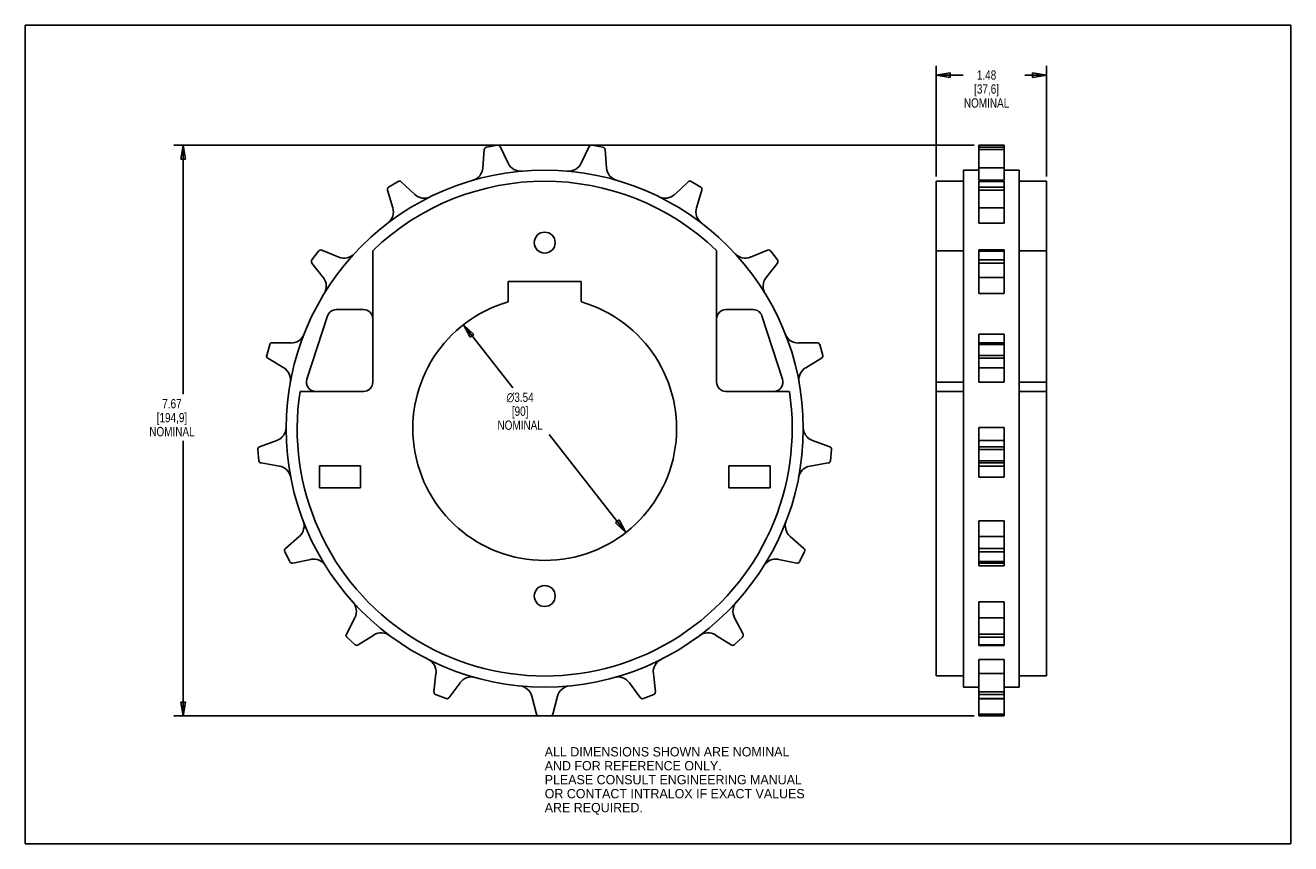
# Model space of a CAD drawing. Header units: inches. Extents: x 0 to 17, y 0 to 11.
import ezdxf

# ---------------------------------------------------------------- set-up
doc = ezdxf.new("R2010")
doc.units = ezdxf.units.IN
doc.header["$LTSCALE"] = 0.935
doc.header["$MEASUREMENT"] = 0
doc.layers.get('0').update_dxf_attribs({"linetype": 'CONTINUOUS'})
doc.layers.add('ALL_FEATURES', color=7, linetype='CONTINUOUS')
doc.styles.get("Standard").update_dxf_attribs({"font": 'txt', "width": 0.8})
doc.styles.add('TEXTSTYLE_1', font='gdt', dxfattribs={"width": 0.8})
doc.styles.add('TEXTSTYLE_2', font='bluprnt.ttf')
doc.dimstyles.new('DIMSTYLE_1', dxfattribs={"dimtxt": 0.125, "dimasz": 0.1875, "dimexe": 0.18, "dimexo": 0.0625, "dimgap": 0.09, "dimtad": 0, "dimtih": 1, "dimtoh": 1, "dimzin": 4, "dimdsep": 46, "dimtxsty": 'STANDARD', "dimblk": 'CLOSED', "dimblk1": 'CLOSED', "dimblk2": 'CLOSED', "dimcen": 0.09, "dimadec": 0, "dimazin": 0, "dimtp": 0.01, "dimtm": 0.01, "dimtfac": 1, "dimtofl": 0, "dimtmove": 0, "dimatfit": 3, "dimldrblk": 'CLOSED', "dimfxl": 1, "dimtolj": 1, "dimtzin": 4, "dimarcsym": 0})
doc.dimstyles.new('DIMSTYLE_2', dxfattribs={"dimtxt": 0.125, "dimasz": 0.1875, "dimexe": 0.18, "dimexo": 0.0625, "dimgap": 0.09, "dimtad": 0, "dimtih": 1, "dimtoh": 1, "dimzin": 4, "dimdsep": 46, "dimtxsty": 'STANDARD', "dimblk": 'CLOSED', "dimblk1": 'CLOSED', "dimblk2": 'CLOSED', "dimcen": 0.09, "dimadec": 0, "dimazin": 0, "dimtp": 0.01, "dimtm": 0.01, "dimtfac": 1, "dimtofl": 0, "dimtmove": 0, "dimatfit": 3, "dimldrblk": 'CLOSED', "dimfxl": 1, "dimtolj": 1, "dimtzin": 4, "dimarcsym": 0})

# ---------------------------------------------------------------- blocks, each defined once
blk = doc.blocks.new('_CLOSED')
at = {"color": 0, "linetype": 'BYBLOCK'}
for p, q in [((0, 0), (-1, 0.167)), ((-1, 0.167), (-1, -0.167)), ((-1, -0.167), (0, 0)), ((-1, 0), (0, 0))]:
    blk.add_line(p, q, dxfattribs=at)
blk = doc.blocks.new('*D0')
at = {"color": 3, "linetype": 'CONTINUOUS'}
for p, q in [((5.886, 6.974), (6.55, 6.126)), ((8.069, 4.184), (7.039, 5.501))]:
    blk.add_line(p, q, dxfattribs=at)
at = {"color": 3, "linetype": 'CONTINUOUS', "xscale": 0.1875, "yscale": 0.1875, "zscale": 0.1875}
for p, rotation in [((5.886, 6.974), 128.0470425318), ((8.069, 4.184), 308.0470425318)]:
    blk.add_blockref('_CLOSED', p, dxfattribs=dict(at, rotation=rotation))
at = {"color": 3, "linetype": 'CONTINUOUS', "insert": (6.648, 6.063), "char_height": 0.125, "width": 0.7, "attachment_point": 2, "line_spacing_factor": 0.9, "style": 'TEXTSTYLE_1'}
blk.add_mtext('{\\Fgdt;n}\\Ftxt;3.54\\P[90]\\PNOMINAL', dxfattribs=at)
blk = doc.blocks.new('*D1')
at = {"color": 3, "linetype": 'CONTINUOUS'}
for p, q in [((12.239, 8.966), (12.239, 10.456)), ((13.719, 8.966), (13.719, 10.456)), ((12.239, 10.331), (12.602, 10.331)), ((13.719, 10.331), (13.427, 10.331))]:
    blk.add_line(p, q, dxfattribs=at)
at = {"color": 3, "linetype": 'CONTINUOUS', "xscale": 0.1875, "yscale": 0.1875, "zscale": 0.1875, "rotation": 180}
blk.add_blockref('_CLOSED', (12.239, 10.331), dxfattribs=at)
at = {"color": 3, "linetype": 'CONTINUOUS', "xscale": 0.1875, "yscale": 0.1875, "zscale": 0.1875}
blk.add_blockref('_CLOSED', (13.719, 10.331), dxfattribs=at)
at = {"color": 3, "linetype": 'CONTINUOUS', "insert": (12.914, 10.394), "char_height": 0.125, "width": 0.7, "attachment_point": 2, "line_spacing_factor": 0.9}
blk.add_mtext('1.48\\P[37,6]\\PNOMINAL', dxfattribs=at)
blk = doc.blocks.new('*D2')
at = {"color": 3, "linetype": 'CONTINUOUS'}
for p, q in [((12.747, 9.39), (1.995, 9.39)), ((2.12, 9.39), (2.12, 6.04)), ((2.12, 1.717), (2.12, 5.415)), ((12.747, 1.717), (1.995, 1.717))]:
    blk.add_line(p, q, dxfattribs=at)
at = {"color": 3, "linetype": 'CONTINUOUS', "xscale": 0.1875, "yscale": 0.1875, "zscale": 0.1875}
for p, rotation in [((2.12, 9.39), 90), ((2.12, 1.717), 270)]:
    blk.add_blockref('_CLOSED', p, dxfattribs=dict(at, rotation=rotation))
at = {"color": 3, "linetype": 'CONTINUOUS', "insert": (1.97, 5.977), "char_height": 0.125, "width": 0.7, "attachment_point": 2, "line_spacing_factor": 0.9}
blk.add_mtext('7.67\\P[194,9]\\PNOMINAL', dxfattribs=at)

msp = doc.modelspace()

# ---------------------------------------------------------------- linework, layer by layer
at = {"color": 7, "linetype": 'CONTINUOUS'}
for p, q in [((0, 0), (0, 11)), ((0, 11), (17, 11)), ((17, 0), (17, 11)), ((6.342, 9.389), (6.194, 9.362)), ((6.487, 9.146), (6.38, 9.37)), ((7.575, 9.37), (7.468, 9.146)), ((7.761, 9.362), (7.613, 9.389)), ((12.809, 8.917), (12.809, 9.39)), ((12.809, 9.39), (13.149, 9.39)), ((12.809, 9.389), (13.149, 9.389)), ((12.809, 9.362), (13.149, 9.362)), ((13.149, 8.917), (13.149, 9.39)), ((6.166, 9.33), (6.147, 9.082)), ((7.809, 9.082), (7.789, 9.33)), ((12.809, 9.33), (13.149, 9.33)), ((12.604, 2.105), (12.604, 9.054)), ((13.149, 9.082), (12.809, 9.082)), ((13.354, 2.105), (13.354, 9.054)), ((5.008, 8.902), (4.881, 8.823)), ((5.232, 8.728), (5.051, 8.898)), ((8.904, 8.898), (8.724, 8.728)), ((9.074, 8.823), (8.947, 8.902)), ((12.239, 2.255), (12.239, 8.904)), ((12.604, 8.904), (12.239, 8.904)), ((13.149, 8.917), (12.809, 8.917)), ((12.809, 8.342), (12.809, 8.907)), ((12.809, 8.907), (13.149, 8.907)), ((12.809, 8.902), (13.149, 8.902)), ((13.149, 8.342), (13.149, 8.907)), ((13.719, 8.904), (13.354, 8.904)), ((13.719, 2.255), (13.719, 8.904)), ((4.866, 8.783), (4.937, 8.546)), ((9.018, 8.546), (9.09, 8.783)), ((12.809, 8.823), (13.149, 8.823)), ((12.809, 8.783), (13.149, 8.783)), ((13.149, 8.546), (12.809, 8.546)), ((13.149, 8.342), (12.809, 8.342)), ((3.941, 7.966), (3.851, 7.847)), ((4.212, 7.885), (3.982, 7.978)), ((4.668, 7.97), (4.668, 6.204)), ((9.288, 6.204), (9.288, 7.97)), ((9.973, 7.978), (9.743, 7.885)), ((10.105, 7.847), (10.014, 7.966)), ((12.604, 7.97), (12.239, 7.97)), ((12.809, 7.395), (12.809, 7.98)), ((12.809, 7.98), (13.149, 7.98)), ((12.809, 7.966), (13.149, 7.966)), ((12.809, 7.847), (13.149, 7.847)), ((13.149, 7.395), (13.149, 7.98)), ((13.719, 7.97), (13.354, 7.97)), ((3.851, 7.804), (4.003, 7.608)), ((9.952, 7.608), (10.104, 7.804)), ((12.809, 7.804), (13.149, 7.804)), ((13.149, 7.608), (12.809, 7.608)), ((13.149, 7.395), (12.809, 7.395)), ((12.809, 6.734), (12.809, 6.849)), ((12.809, 6.849), (13.149, 6.849)), ((13.149, 6.849), (13.149, 6.734)), ((3.284, 6.708), (3.243, 6.564)), ((3.566, 6.73), (3.318, 6.734)), ((10.637, 6.734), (10.389, 6.73)), ((10.713, 6.564), (10.672, 6.708)), ((12.809, 6.202), (12.809, 6.734)), ((12.809, 6.734), (13.149, 6.734)), ((12.809, 6.708), (13.149, 6.708)), ((13.149, 6.202), (13.149, 6.734)), ((3.258, 6.524), (3.471, 6.397)), ((10.484, 6.397), (10.697, 6.524)), ((12.809, 6.564), (13.149, 6.564)), ((12.809, 6.524), (13.149, 6.524)), ((13.149, 6.397), (12.809, 6.397)), ((13.149, 6.202), (12.809, 6.202)), ((4.543, 6.079), (3.691, 6.079)), ((10.264, 6.079), (9.413, 6.079)), ((12.604, 6.079), (12.239, 6.079)), ((13.719, 6.079), (13.354, 6.079)), ((12.809, 4.926), (12.809, 5.595)), ((12.809, 5.595), (13.149, 5.595)), ((13.149, 4.926), (13.149, 5.595)), ((3.125, 5.298), (3.139, 5.148)), ((3.381, 5.42), (3.148, 5.334)), ((10.807, 5.334), (10.574, 5.42)), ((10.816, 5.148), (10.83, 5.298)), ((12.809, 5.42), (13.149, 5.42)), ((12.809, 5.334), (13.149, 5.334)), ((12.809, 5.298), (13.149, 5.298)), ((3.168, 5.117), (3.413, 5.075)), ((10.543, 5.075), (10.787, 5.117)), ((12.809, 5.148), (13.149, 5.148)), ((12.809, 5.117), (13.149, 5.117)), ((13.149, 5.075), (12.809, 5.075)), ((13.149, 4.926), (12.809, 4.926)), ((12.809, 4.339), (13.149, 4.339)), ((12.809, 3.737), (12.809, 4.339)), ((13.149, 3.737), (13.149, 4.339)), ((3.681, 4.131), (3.495, 3.967)), ((10.46, 3.967), (10.274, 4.131)), ((12.809, 4.131), (13.149, 4.131)), ((3.487, 3.925), (3.554, 3.791)), ((10.401, 3.791), (10.468, 3.925)), ((12.809, 3.967), (13.149, 3.967)), ((12.809, 3.925), (13.149, 3.925)), ((3.592, 3.772), (3.836, 3.821)), ((10.12, 3.821), (10.363, 3.772)), ((12.809, 3.791), (13.149, 3.791)), ((12.809, 3.771), (13.149, 3.771)), ((13.149, 3.737), (12.809, 3.737)), ((12.809, 3.25), (13.149, 3.25)), ((12.809, 2.666), (12.809, 3.25)), ((13.149, 2.666), (13.149, 3.25)), ((4.427, 3.038), (4.313, 2.818)), ((9.642, 2.818), (9.528, 3.038)), ((12.809, 3.038), (13.149, 3.038)), ((4.32, 2.776), (4.431, 2.675)), ((4.474, 2.671), (4.683, 2.805)), ((9.272, 2.805), (9.481, 2.671)), ((9.524, 2.675), (9.635, 2.776)), ((12.809, 2.818), (13.149, 2.818)), ((12.809, 2.776), (13.149, 2.776)), ((12.809, 2.675), (13.149, 2.675)), ((12.809, 2.666), (13.149, 2.666)), ((12.809, 2.476), (13.149, 2.476)), ((12.809, 1.717), (12.809, 2.476)), ((13.149, 1.717), (13.149, 2.476)), ((5.517, 2.288), (5.49, 2.042)), ((8.465, 2.042), (8.438, 2.288)), ((12.604, 2.255), (12.239, 2.255)), ((12.809, 2.288), (13.149, 2.288)), ((13.719, 2.255), (13.354, 2.255)), ((5.693, 1.963), (5.84, 2.163)), ((8.115, 2.163), (8.262, 1.963)), ((12.809, 2.042), (13.149, 2.042)), ((5.513, 2.005), (5.653, 1.951)), ((6.805, 1.983), (6.869, 1.743)), ((7.086, 1.743), (7.151, 1.983)), ((8.303, 1.951), (8.443, 2.005)), ((12.809, 2.005), (13.149, 2.005)), ((12.809, 1.951), (13.149, 1.951)), ((12.809, 1.949), (13.149, 1.949)), ((6.903, 1.717), (7.053, 1.717)), ((12.809, 1.743), (13.149, 1.743)), ((12.809, 1.717), (13.149, 1.717)), ((0, 0), (17, 0))]:
    msp.add_line(p, q, dxfattribs=at)
msp.add_circle((6.978, 5.579), 3.474, dxfattribs=at)
for centre, radius, start, end in [((6.201, 9.327), 0.035, 100.5885, 175.5885), ((6.348, 9.355), 0.035, 25.5885, 100.5885), ((7.607, 9.355), 0.035, 79.412, 154.412), ((7.755, 9.327), 0.035, 4.412, 79.412), ((5.96, 9.097), 0.188, 286.1392, 355.5885), ((6.656, 9.227), 0.188, 205.5885, 275.0377), ((7.299, 9.227), 0.188, 264.9628, 334.412), ((7.996, 9.097), 0.188, 184.412, 253.8612), ((6.978, 5.579), 3.325, 45.9857, 134.0148), ((5.027, 8.872), 0.035, 46.7649, 121.7649), ((8.928, 8.872), 0.035, 58.2355, 133.2355), ((4.899, 8.793), 0.035, 121.7649, 196.7649), ((5.36, 8.864), 0.188, 226.7649, 296.2142), ((8.595, 8.864), 0.188, 243.7863, 313.2355), ((9.056, 8.793), 0.035, 343.2355, 58.2355), ((4.758, 8.492), 0.188, 307.3157, 16.7649), ((9.197, 8.492), 0.188, 163.2355, 232.6848), ((3.878, 7.826), 0.035, 142.9414, 217.9414), ((3.969, 7.945), 0.035, 67.9414, 142.9414), ((4.283, 8.058), 0.188, 247.9414, 317.3906), ((9.673, 8.058), 0.188, 222.6098, 292.0591), ((9.986, 7.945), 0.035, 37.0591, 112.0591), ((10.077, 7.826), 0.035, 322.0591, 37.0591), ((3.856, 7.493), 0.188, 328.4922, 37.9414), ((10.1, 7.493), 0.188, 142.0591, 211.5083), ((3.569, 6.917), 0.188, 269.1179, 338.5671), ((10.386, 6.917), 0.188, 201.4334, 270.8826), ((3.317, 6.699), 0.035, 89.1179, 164.1179), ((10.638, 6.699), 0.035, 15.8826, 90.8826), ((3.276, 6.554), 0.035, 164.1179, 239.1179), ((10.679, 6.554), 0.035, 300.8826, 15.8826), ((3.375, 6.236), 0.188, 349.6687, 59.1179), ((10.58, 6.236), 0.188, 120.8826, 190.3318), ((4.543, 6.204), 0.125, 270.0002, 0.0002), ((9.413, 6.204), 0.125, 180.0002, 270.0002), ((6.978, 5.579), 3.325, 171.3502, 8.6503), ((3.316, 5.596), 0.188, 290.2944, 359.7436), ((10.639, 5.596), 0.188, 180.2569, 249.7061), ((3.16, 5.301), 0.035, 110.2944, 185.2944), ((10.795, 5.301), 0.035, 354.7061, 69.7061), ((3.174, 5.151), 0.035, 185.2944, 260.2944), ((10.781, 5.151), 0.035, 279.7061, 354.7061), ((3.381, 4.89), 0.188, 10.8451, 80.2944), ((10.574, 4.89), 0.188, 99.7061, 169.1553), ((3.557, 4.272), 0.188, 311.4708, 20.9201), ((10.398, 4.272), 0.188, 159.0804, 228.5296), ((3.518, 3.941), 0.035, 131.4708, 206.4708), ((10.437, 3.941), 0.035, 333.5296, 48.5296), ((3.585, 3.806), 0.035, 206.4708, 281.4708), ((3.873, 3.638), 0.188, 32.0216, 101.4708), ((10.082, 3.638), 0.188, 78.5296, 147.9789), ((10.37, 3.806), 0.035, 258.5296, 333.5296), ((4.26, 3.124), 0.188, 332.6473, 42.0965), ((9.695, 3.124), 0.188, 137.9039, 207.3532), ((4.344, 2.802), 0.035, 152.6473, 227.6473), ((4.784, 2.647), 0.188, 53.1981, 122.6473), ((9.171, 2.647), 0.188, 57.3532, 126.8024), ((9.611, 2.802), 0.035, 312.3532, 27.3532), ((4.455, 2.701), 0.035, 227.6473, 302.6473), ((9.5, 2.701), 0.035, 237.3532, 312.3532), ((5.331, 2.309), 0.188, 353.8238, 63.273), ((8.625, 2.309), 0.188, 116.7275, 186.1767), ((5.991, 2.053), 0.188, 74.3745, 143.8238), ((7.964, 2.053), 0.188, 36.1767, 105.6259), ((5.525, 2.038), 0.035, 173.8238, 248.8238), ((6.623, 1.934), 0.188, 15.0002, 84.4495), ((7.332, 1.934), 0.188, 95.551, 165.0002), ((8.43, 2.038), 0.035, 291.1767, 6.1767), ((5.665, 1.984), 0.035, 248.8238, 323.8238), ((8.29, 1.984), 0.035, 216.1767, 291.1767), ((6.903, 1.752), 0.035, 195.0002, 270.0002), ((7.053, 1.752), 0.035, 270.0002, 345.0002)]:
    msp.add_arc(centre, radius, start, end, dxfattribs=at)
at = {"layer": 'ALL_FEATURES', "color": 7, "linetype": 'CONTINUOUS'}
for p, q in [((12.809, 9.054), (12.604, 9.054)), ((13.354, 9.054), (13.149, 9.054)), ((6.486, 7.557), (6.486, 7.281)), ((7.47, 7.557), (6.486, 7.557)), ((7.47, 7.281), (7.47, 7.557)), ((4.543, 7.179), (4.178, 7.179)), ((9.778, 7.179), (9.413, 7.179)), ((4.059, 7.093), (3.783, 6.243)), ((10.173, 6.243), (9.897, 7.093)), ((12.239, 6.204), (12.604, 6.204)), ((13.719, 6.204), (13.354, 6.204)), ((3.951, 5.079), (3.951, 4.785)), ((4.505, 5.079), (3.951, 5.079)), ((4.505, 4.785), (4.505, 5.079)), ((10.005, 5.079), (9.451, 5.079)), ((9.451, 5.079), (9.451, 4.785)), ((10.005, 4.785), (10.005, 5.079)), ((3.951, 4.785), (4.505, 4.785)), ((9.451, 4.785), (10.005, 4.785)), ((12.809, 2.105), (12.604, 2.105)), ((13.354, 2.105), (13.149, 2.105))]:
    msp.add_line(p, q, dxfattribs=at)
for centre in [(6.978, 8.079), (6.978, 3.329)]:
    msp.add_circle(centre, 0.141, dxfattribs=at)
for centre, radius, start, end in [((4.178, 7.054), 0.125, 90.0002, 162.0002), ((4.543, 7.054), 0.125, 0.0002, 90.0002), ((6.978, 5.579), 1.772, 106.125, 73.8754), ((9.413, 7.054), 0.125, 90.0002, 180.0002), ((9.778, 7.054), 0.125, 18.0002, 90.0002), ((3.901, 6.204), 0.125, 162.0002, 270.0002), ((10.054, 6.204), 0.125, 270.0002, 18.0002)]:
    msp.add_arc(centre, radius, start, end, dxfattribs=at)

# ---------------------------------------------------------------- texts
at = {"color": 3, "linetype": 'CONTINUOUS', "insert": (6.978, 1.298), "char_height": 0.125, "width": 3.60569, "attachment_point": 1, "line_spacing_factor": 0.9, "style": 'TEXTSTYLE_2'}
msp.add_mtext('ALL DIMENSIONS SHOWN ARE NOMINAL\\PAND FOR REFERENCE ONLY.\\PPLEASE CONSULT ENGINEERING MANUAL\\POR CONTACT INTRALOX IF EXACT VALUES\\PARE REQUIRED.\\P ', dxfattribs=at)

# ---------------------------------------------------------------- dimensions: what is measured, and where the dimension line sits
at = {"color": 3, "linetype": 'CONTINUOUS'}
dim = msp.add_linear_dim(base=(13.719, 10.331), p1=(12.239, 8.966), p2=(13.719, 8.966), text='<>\\PNOMINAL', dimstyle='DIMSTYLE_2', dxfattribs=at)
dim.commit()
dim.dimension.update_dxf_attribs({"geometry": '*D1', "text_midpoint": (12.789, 10.144), "dimtype": 160})
dim = msp.add_linear_dim(base=(2.12, 1.717), p1=(12.747, 9.39), p2=(12.747, 1.717), angle=270, text='<>\\PNOMINAL', dimstyle='DIMSTYLE_2', dxfattribs=at)
dim.commit()
dim.dimension.update_dxf_attribs({"geometry": '*D2', "text_midpoint": (1.92, 5.727), "dimtype": 160})
dim = msp.add_diameter_dim_2p(p1=(5.886, 6.974), p2=(8.069, 4.184), text='<>\\PNOMINAL', dimstyle='DIMSTYLE_1', dxfattribs=at)
dim.commit()
dim.dimension.update_dxf_attribs({"geometry": '*D0', "text_midpoint": (6.414, 5.813), "dimtype": 163})

doc.saveas('drawing.dxf')
